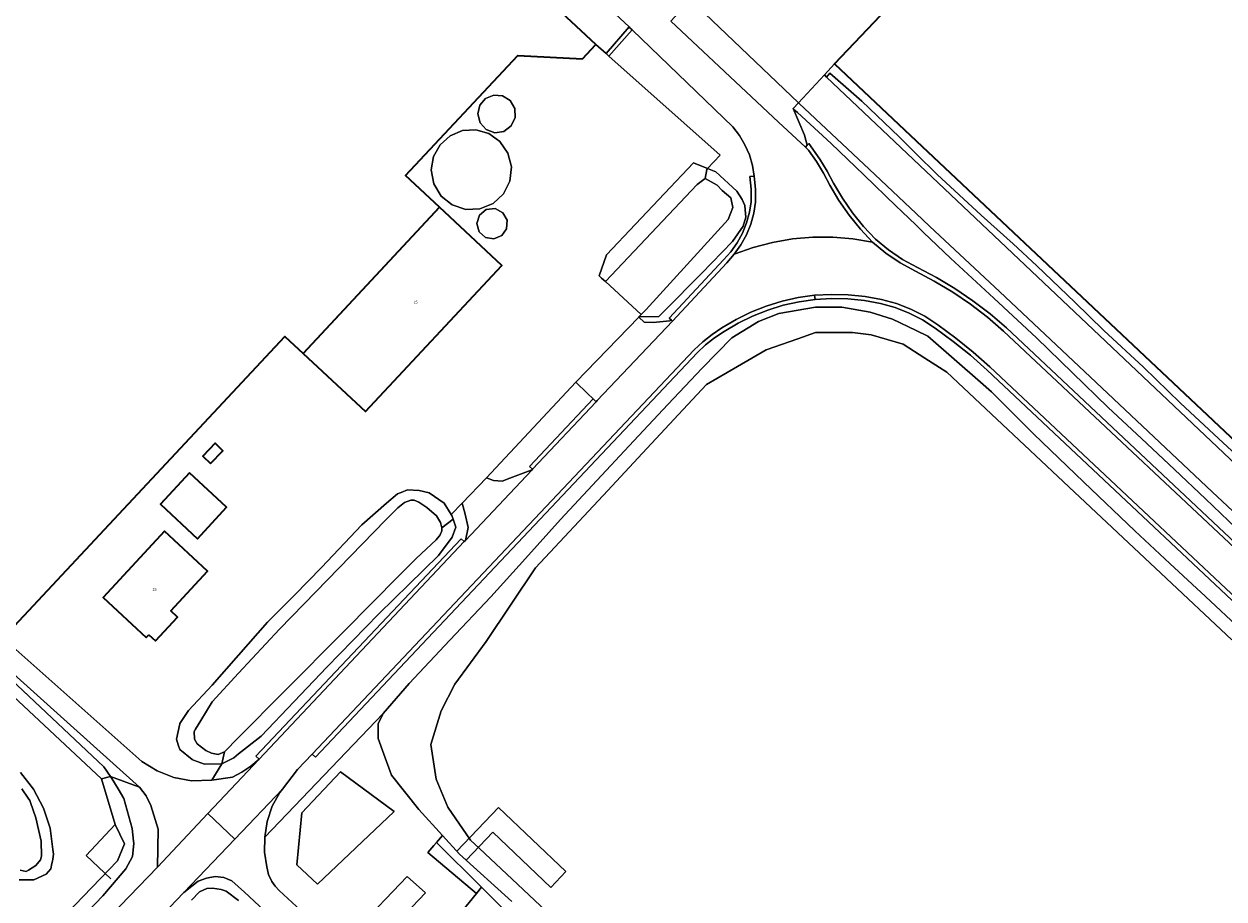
# Model space of a CAD drawing. Header units: metres. Extents: x 73718 to 76933, y 443658 to 446696.
# Tile 149 of 153: x 76317 to 76487, y 445833 to 445957. Entities that reach past the tile are written whole.
import ezdxf
from ezdxf.enums import TextEntityAlignment as Align

# ---------------------------------------------------------------- set-up
doc = ezdxf.new("R2010")
doc.units = ezdxf.units.M
for name, color, linetype, lineweight in [('B-WE-GR-BEPLANTING_CULTUUR_BOSPLANTSOEN-GV', 90, 'Continuous', 18), ('B-WE-KW-KUNSTWERK_STEIGER-GV', 170, 'Continuous', 18), ('B-WE-KW-KUNSTWERK_STUW-G', 170, 'Continuous', 18), ('B-WE-OG-BEBOUWING-GV', 7, 'Continuous', 35), ('B-WE-OG-BEBOUWING-T18', 10, 'Continuous', 18), ('B-WE-OG-BEBOUWING_OPSLAGTANK-GV', 7, 'Continuous', 18), ('B-WE-OG-TERREIN_BEGROEID-GV', 7, 'Continuous', 18), ('B-WE-OG-TERREIN_ERF-GV', 7, 'Continuous', 18), ('B-WE-OG-TERREIN_OEVER-GV', 7, 'Continuous', 18), ('B-WE-OG-WATER_SLOOT-GV', 120, 'Continuous', 18), ('B-WE-OG-WEG-GV', 7, 'Continuous', 18), ('B-WE-VH-GESLOTENVERHARDING_ASFALT-GV', 10, 'Continuous', 18), ('B-WE-VH-HALFVERHARDING_GRASBETONSTEEN-GV', 130, 'Continuous', 18), ('B-WE-VH-OPENVERHARDING-GV', 30, 'Continuous', 18), ('B-WE-VH-OPENVERHARDING_BETONSTRAATSTEEN-GV', 30, 'Continuous', 18)]:
    doc.layers.add(name, color=color, linetype=linetype, lineweight=lineweight)
doc.styles.add('NLCS-ISO-M200-T18', font='NLCS-ISO.ttf', dxfattribs={"height": 0.36})

msp = doc.modelspace()

# ---------------------------------------------------------------- linework, layer by layer
at = {"layer": 'B-WE-GR-BEPLANTING_CULTUUR_BOSPLANTSOEN-GV', "flags": 128}
for points in [[(76369.278, 445845.649), (76361.66, 445851.282), (76356.174, 445845.502), (76355.463, 445838.104), (76358.403, 445835.361)], [(76472.577, 445736.19), (76478.156, 445732.978), (76478.905, 445732.572), (76479.768, 445732.377), (76480.651, 445732.429), (76481.456, 445732.708), (76482.157, 445733.192), (76482.722, 445733.874), (76483.075, 445734.685), (76483.19, 445735.529), (76483.04, 445736.491), (76464.876, 445752.376), (76443.224, 445773.851), (76381.636, 445834.932), (76380.921, 445834.053), (76371.832, 445822.886), (76374.491, 445820.41), (76443.224, 445756.397), (76455.413, 445745.045)]]:
    msp.add_lwpolyline(points, close=True, dxfattribs=at)
at = {"layer": 'B-WE-KW-KUNSTWERK_STEIGER-GV', "flags": 128}
msp.add_lwpolyline([(76383.245, 445842.762), (76391.47, 445834.93), (76393.599, 445837.166), (76384.07, 445846.24), (76378.162, 445840.036), (76378.517, 445839.647), (76379.463, 445838.79)], close=True, dxfattribs=at)
at = {"layer": 'B-WE-KW-KUNSTWERK_STUW-G', "flags": 128}
msp.add_lwpolyline([(76329.755, 445843.808), (76325.623, 445839.445), (76329.139, 445836.115)], dxfattribs=at)
at = {"layer": 'B-WE-OG-BEBOUWING-GV', "flags": 128}
for points in [[(76214.056, 446130.964), (76130.576, 446041.611), (76128.296, 446039.171), (76224.989, 445948.833), (76228.808, 445952.92), (76315.474, 445871.95), (76353.792, 445912.965), (76356.367, 445910.559), (76375.702, 445931.254), (76370.89, 445935.75), (76386.793, 445952.773), (76395.948, 445952.261), (76397.846, 445954.293), (76364.051, 445985.866), (76308.501, 446037.763), (76311.008, 446040.447)], [(76490.596, 446032.743), (76480.98, 446022.528), (76490.306, 446013.749), (76443.224, 445963.797), (76440.928, 445961.362), (76431.673, 445951.561), (76443.224, 445940.681), (76474.764, 445910.971), (76512.027, 445875.867), (76553.127, 445837.226), (76643.224, 445932.932), (76673.752, 445965.361), (76643.224, 445994.1), (76636.956, 446000), (76543.019, 446088.431)], [(76375.702, 445931.254), (76356.367, 445910.559), (76365.19, 445902.315), (76384.526, 445923.011)], [(76343.271, 445894.942), (76345.013, 445896.778), (76343.911, 445897.823), (76342.169, 445895.987)], [(76340.262, 445893.627), (76336.148, 445889.185), (76341.404, 445884.316), (76345.519, 445888.758)], [(76334.496, 445870.715), (76335.444, 445869.837), (76338.574, 445873.216), (76337.62, 445874.099), (76342.835, 445879.729), (76336.726, 445885.387), (76328.022, 445875.99), (76334.136, 445870.326)]]:
    msp.add_lwpolyline(points, close=True, dxfattribs=at)
at = {"layer": 'B-WE-OG-BEBOUWING_OPSLAGTANK-GV', "flags": 128}
for points in [[(76385.691, 445946.378), (76384.625, 445947.031), (76383.377, 445947.129), (76382.221, 445946.651), (76381.409, 445945.699), (76381.116, 445944.483), (76381.433, 445943.219), (76382.307, 445942.254), (76383.534, 445941.815), (76384.822, 445942.006), (76385.868, 445942.782), (76386.425, 445943.959), (76386.361, 445945.26)], [(76379.41, 445930.942), (76381.428, 445931.014), (76383.295, 445931.787), (76384.773, 445933.163), (76385.677, 445934.969), (76385.893, 445936.977), (76385.393, 445938.934), (76384.241, 445940.593), (76382.687, 445941.696), (76380.856, 445942.224), (76378.954, 445942.117), (76377.193, 445941.388), (76375.772, 445940.118), (76374.851, 445938.45), (76374.532, 445936.571), (76374.89, 445934.584), (76375.921, 445932.847), (76377.494, 445931.579)], [(76384.506, 445927.24), (76385.204, 445928.223), (76385.272, 445929.426), (76384.688, 445930.482), (76383.574, 445931.078), (76382.316, 445930.954), (76381.338, 445930.152), (76380.971, 445928.943), (76381.305, 445927.784), (76382.204, 445926.981), (76383.392, 445926.778)]]:
    msp.add_lwpolyline(points, close=True, dxfattribs=at)
at = {"layer": 'B-WE-OG-TERREIN_BEGROEID-GV', "flags": 128}
msp.add_lwpolyline([(76375.247, 445841.269), (76374.877, 445840.838), (76374.03, 445839.853), (76380.921, 445834.053), (76381.636, 445834.932)], close=True, dxfattribs=at)
at = {"layer": 'B-WE-OG-TERREIN_ERF-GV', "flags": 128}
for points in [[(76411.251, 445960.673), (76426.551, 445946.042), (76430.215, 445949.99), (76431.673, 445951.561), (76440.928, 445961.362)], [(76314.376, 445869.76), (76333.521, 445852.735), (76335.686, 445851.421), (76338.048, 445850.509), (76340.535, 445850.028), (76343.456, 445850.134), (76344.874, 445852.446), (76344.79, 445852.443), (76342.388, 445852.363), (76340.835, 445852.955), (76340.648, 445853.026), (76338.907, 445854.435), (76338.683, 445855.106), (76338.41, 445855.927), (76338.889, 445858.098), (76338.897, 445858.134), (76340.151, 445859.988), (76343.466, 445863.552), (76347.227, 445867.827), (76351.339, 445872.502), (76355.132, 445876.336), (76358.963, 445880.209), (76364.682, 445886.259), (76368.162, 445889.326), (76369.737, 445890.652), (76370.107, 445890.804), (76370.251, 445890.864), (76371.146, 445891.232), (76372.803, 445891.149), (76374.212, 445890.817), (76376.367, 445889.326), (76377.35, 445887.737), (76378.919, 445889.367), (76382.337, 445892.917), (76395.023, 445906.459), (76403.93, 445915.71), (76403.953, 445915.733), (76404.257, 445916.05), (76399.187, 445920.742), (76398.661, 445921.229), (76398.305, 445921.559), (76399.344, 445924.508), (76411.654, 445937.526), (76413.683, 445936.731), (76415.465, 445938.627), (76399.677, 445952.665), (76399.281, 445953.017), (76397.846, 445954.293), (76395.948, 445952.261), (76386.793, 445952.773), (76370.89, 445935.75), (76375.702, 445931.254), (76384.526, 445923.011), (76365.19, 445902.315), (76356.367, 445910.559), (76353.792, 445912.965), (76315.474, 445871.95)], [(76512.027, 445875.867), (76474.764, 445910.971), (76443.224, 445940.681), (76431.673, 445951.561), (76430.215, 445949.99), (76430.529, 445949.692), (76431.005, 445950.227), (76435.516, 445946.277), (76440.795, 445941.242), (76443.224, 445938.829), (76446.179, 445935.893), (76452.438, 445930.124), (76456.983, 445926.068), (76460.304, 445922.956), (76465.724, 445917.817), (76469.814, 445913.796), (76475.443, 445908.622), (76480.653, 445903.517), (76486.037, 445898.482), (76490.442, 445894.462)], [(76306.051, 445872.764), (76328.159, 445851.999), (76329.065, 445850.611), (76333.198, 445849.136), (76322.933, 445858.33), (76312.506, 445867.673)]]:
    msp.add_lwpolyline(points, dxfattribs=at)
for points in [[(76382.307, 445942.254), (76381.433, 445943.219), (76381.116, 445944.483), (76381.409, 445945.699), (76382.221, 445946.651), (76383.377, 445947.129), (76384.625, 445947.031), (76385.691, 445946.378), (76386.361, 445945.26), (76386.425, 445943.959), (76385.868, 445942.782), (76384.822, 445942.006), (76383.534, 445941.815)], [(76381.428, 445931.014), (76379.41, 445930.942), (76377.494, 445931.579), (76375.921, 445932.847), (76374.89, 445934.584), (76374.532, 445936.571), (76374.851, 445938.45), (76375.772, 445940.118), (76377.193, 445941.388), (76378.954, 445942.117), (76380.856, 445942.224), (76382.687, 445941.696), (76384.241, 445940.593), (76385.393, 445938.934), (76385.893, 445936.977), (76385.677, 445934.969), (76384.773, 445933.163), (76383.295, 445931.787)], [(76385.272, 445929.426), (76385.204, 445928.223), (76384.506, 445927.24), (76383.392, 445926.778), (76382.204, 445926.981), (76381.305, 445927.784), (76380.971, 445928.943), (76381.338, 445930.152), (76382.316, 445930.954), (76383.574, 445931.078), (76384.688, 445930.482)], [(76345.013, 445896.778), (76343.271, 445894.942), (76342.169, 445895.987), (76343.911, 445897.823)], [(76340.262, 445893.627), (76345.519, 445888.758), (76341.404, 445884.316), (76336.148, 445889.185)], [(76335.444, 445869.837), (76334.496, 445870.715), (76334.136, 445870.326), (76328.022, 445875.99), (76336.726, 445885.387), (76342.835, 445879.729), (76337.62, 445874.099), (76338.574, 445873.216)]]:
    msp.add_lwpolyline(points, close=True, dxfattribs=at)
at = {"layer": 'B-WE-OG-TERREIN_OEVER-GV', "flags": 128}
for points in [[(76198.394, 445969.969), (76216.741, 445953.341), (76223.553, 445946.957), (76225.357, 445945.336), (76226.818, 445944.58), (76261.993, 445911.684), (76279.142, 445895.439), (76284.463, 445890.789), (76299.651, 445876.59), (76299.652, 445876.589), (76308.61, 445868.213), (76308.613, 445868.211), (76327.794, 445850.278), (76329.065, 445850.611), (76328.159, 445851.999), (76306.051, 445872.764), (76287.641, 445890.413), (76264.392, 445911.485), (76256.062, 445918.902), (76229.696, 445943.688), (76227.376, 445946.081), (76224.989, 445948.833), (76128.296, 446039.171)], [(76490.442, 445894.462), (76486.037, 445898.482), (76480.653, 445903.517), (76475.443, 445908.622), (76469.814, 445913.796), (76465.724, 445917.817), (76460.304, 445922.956), (76456.983, 445926.068), (76452.438, 445930.124), (76446.179, 445935.893), (76443.224, 445938.829), (76440.795, 445941.242), (76435.516, 445946.277), (76431.005, 445950.227), (76430.529, 445949.692), (76507.876, 445876.519)], [(76494.597, 445882.112), (76485.174, 445890.965), (76476.09, 445899.499), (76466.257, 445908.738), (76455.062, 445919.255), (76445.116, 445928.599), (76443.224, 445930.377), (76436.567, 445936.631), (76426.652, 445945.946), (76426.551, 445946.042), (76425.796, 445945.228), (76426.071, 445944.978), (76426.39, 445944.687), (76431.202, 445940.308), (76435.825, 445935.841), (76440.401, 445931.419), (76441.19, 445930.662), (76443.224, 445928.71), (76444.274, 445927.702), (76448.108, 445924.023), (76454.23, 445918.37), (76460.291, 445912.773), (76465.382, 445907.807), (76470.422, 445902.89), (76475.139, 445898.486), (76479.808, 445894.126), (76484.212, 445889.941), (76488.572, 445885.797)], [(76489.285, 445871.387), (76484.214, 445876.128), (76479.175, 445880.792), (76474.186, 445885.41), (76466.982, 445892.323), (76459.849, 445899.167), (76453.882, 445905.135), (76452.316, 445906.499), (76444.862, 445912.994), (76443.224, 445913.795), (76439.89, 445915.425), (76436.685, 445916.419), (76432.707, 445917.082), (76428.95, 445917.082), (76423.757, 445916.198), (76420.884, 445915.093), (76417.127, 445912.773), (76412.928, 445908.463), (76408.042, 445903.299), (76403.204, 445898.187), (76397.984, 445892.578), (76392.817, 445887.026), (76387.875, 445881.529), (76382.982, 445876.087), (76377.152, 445869.923), (76371.38, 445863.821), (76367.688, 445859.537), (76367.025, 445858.101), (76367.025, 445856.001), (76367.798, 445853.791), (76368.903, 445850.808), (76372.771, 445845.946), (76376.116, 445842.279), (76378.517, 445839.647), (76385.929, 445832.934)], [(76394.823, 445827.798), (76387.537, 445834.645), (76381.372, 445840.439), (76380.1, 445841.634), (76376.892, 445846.308), (76375.198, 445850.265), (76374.444, 445855.142), (76375.925, 445859.921), (76377.862, 445863.698), (76382.306, 445869.746), (76389.304, 445880.194), (76399.53, 445891.134), (76403.193, 445895.054), (76409.563, 445901.88), (76413.541, 445906.143), (76417.927, 445908.703), (76421.97, 445911.063), (76426.464, 445912.642), (76428.955, 445913.517), (76434.195, 445913.517), (76436.862, 445913.165), (76441.381, 445911.881), (76444.464, 445909.859), (76447.55, 445907.919), (76465.658, 445890.914), (76477.892, 445879.426), (76487.958, 445869.973)], [(76316.124, 445835.972), (76318.214, 445835.972), (76319.982, 445836.776), (76320.617, 445837.537), (76320.79, 445838.326), (76320.859, 445838.64), (76320.919, 445838.915), (76320.987, 445839.609), (76320.925, 445840.303), (76320.512, 445843.29), (76319.583, 445846.159), (76318.167, 445848.822), (76316.308, 445851.196)], [(76316.498, 445848.898), (76317.412, 445847.554), (76317.643, 445847.213), (76317.743, 445846.924), (76318.482, 445844.789), (76319.274, 445841.479), (76319.321, 445839.335), (76319.148, 445838.846), (76318.493, 445838.006), (76317.449, 445837.381), (76317.13, 445837.19), (76316.266, 445837.358)], [(76347.227, 445833.063), (76345.468, 445834.399), (76344.75, 445834.619), (76343.51, 445834.819), (76342.717, 445834.772), (76341.692, 445834.306), (76340.573, 445833.094)]]:
    msp.add_lwpolyline(points, dxfattribs=at)
for points in [[(76412.177, 445934.459), (76413.334, 445935.327), (76413.574, 445936.615), (76413.683, 445936.731), (76411.654, 445937.526), (76399.344, 445924.508), (76398.305, 445921.559), (76398.661, 445921.229), (76399.187, 445920.742)], [(76413.683, 445936.731), (76413.574, 445936.615), (76413.334, 445935.327), (76415.021, 445934.362), (76415.758, 445933.612), (76416.95, 445932.579), (76417.27, 445931.231), (76416.594, 445929.517), (76404.957, 445916.776), (76404.483, 445916.284), (76404.257, 445916.05), (76403.953, 445915.733), (76406.78, 445915.794), (76407.609, 445916.63), (76412.788, 445921.857), (76417.201, 445926.394), (76418.732, 445928.577), (76419.104, 445929.836), (76419.011, 445930.908), (76418.941, 445931.491), (76418.592, 445932.353), (76417.799, 445933.519), (76414.839, 445936.277)], [(76344.874, 445852.446), (76345.213, 445854.126), (76344.313, 445853.727), (76343.391, 445853.948), (76342.58, 445854.33), (76341.371, 445855.273), (76340.983, 445855.903), (76340.919, 445857.025), (76341.127, 445857.354), (76341.88, 445858.55), (76343.462, 445861.206), (76347.227, 445865.26), (76353.01, 445871.488), (76356.467, 445875.035), (76368.095, 445886.969), (76369.792, 445888.666), (76370.726, 445889.418), (76371.627, 445889.767), (76372.121, 445889.767), (76372.76, 445889.505), (76373.894, 445888.75), (76375.244, 445887.544), (76375.26, 445887.529), (76375.812, 445886.628), (76376.015, 445885.873), (76377.617, 445887.091), (76377.444, 445887.585), (76377.35, 445887.737), (76376.367, 445889.326), (76374.212, 445890.817), (76372.803, 445891.149), (76371.146, 445891.232), (76370.251, 445890.864), (76370.107, 445890.804), (76369.737, 445890.652), (76368.162, 445889.326), (76364.682, 445886.259), (76358.963, 445880.209), (76355.132, 445876.336), (76351.339, 445872.502), (76347.227, 445867.827), (76343.466, 445863.552), (76340.151, 445859.988), (76338.897, 445858.134), (76338.889, 445858.098), (76338.41, 445855.927), (76338.683, 445855.106), (76338.907, 445854.435), (76340.648, 445853.026), (76340.835, 445852.955), (76342.388, 445852.363), (76344.79, 445852.443)], [(76377.617, 445887.091), (76376.015, 445885.873), (76376.015, 445885.408), (76375.783, 445884.856), (76375.629, 445884.653), (76375.231, 445884.129), (76372.412, 445881.571), (76370.01, 445879.147), (76362.124, 445871.19), (76353.672, 445862.662), (76347.227, 445856.158), (76345.213, 445854.126), (76344.874, 445852.446), (76346.532, 445853.275), (76347.227, 445853.822), (76350.427, 445856.341), (76355.091, 445861.256), (76359.709, 445866.121), (76363.416, 445869.91), (76367.085, 445873.662), (76371.348, 445877.821), (76375.569, 445881.939), (76377.496, 445884.55), (76378.024, 445885.928)]]:
    msp.add_lwpolyline(points, close=True, dxfattribs=at)
at = {"layer": 'B-WE-OG-WATER_SLOOT-GV', "flags": 128}
for points in [[(76507.876, 445876.519), (76430.529, 445949.692), (76430.215, 445949.99), (76426.551, 445946.042), (76426.652, 445945.946), (76436.567, 445936.631), (76443.224, 445930.377), (76445.116, 445928.599), (76455.062, 445919.255), (76466.257, 445908.738), (76476.09, 445899.499), (76485.174, 445890.965), (76494.597, 445882.112)], [(76487.958, 445869.973), (76477.892, 445879.426), (76465.658, 445890.914), (76447.55, 445907.919), (76444.464, 445909.859), (76441.381, 445911.881), (76436.862, 445913.165), (76434.195, 445913.517), (76428.955, 445913.517), (76426.464, 445912.642), (76421.97, 445911.063), (76417.927, 445908.703), (76413.541, 445906.143), (76409.563, 445901.88), (76403.193, 445895.054), (76399.53, 445891.134), (76389.304, 445880.194), (76382.306, 445869.746), (76377.862, 445863.698), (76375.925, 445859.921), (76374.444, 445855.142), (76375.198, 445850.265), (76376.892, 445846.308), (76380.1, 445841.634), (76381.372, 445840.439), (76387.537, 445834.645), (76394.823, 445827.798)], [(76291.325, 445798.487), (76330.082, 445838.664), (76331.074, 445841.09), (76329.755, 445843.808), (76327.794, 445850.278), (76308.613, 445868.211)], [(76316.308, 445851.196), (76318.167, 445848.822), (76319.583, 445846.159), (76320.512, 445843.29), (76320.925, 445840.303), (76320.987, 445839.609), (76320.919, 445838.915), (76320.859, 445838.64), (76320.79, 445838.326), (76320.617, 445837.537), (76319.982, 445836.776), (76318.214, 445835.972), (76316.124, 445835.972)]]:
    msp.add_lwpolyline(points, dxfattribs=at)
for points in [[(76412.177, 445934.459), (76399.187, 445920.742), (76404.257, 445916.05), (76404.483, 445916.284), (76404.957, 445916.776), (76416.594, 445929.517), (76417.27, 445931.231), (76416.95, 445932.579), (76415.758, 445933.612), (76415.021, 445934.362), (76413.334, 445935.327)], [(76369.792, 445888.666), (76368.095, 445886.969), (76356.467, 445875.035), (76353.01, 445871.488), (76347.227, 445865.26), (76343.462, 445861.206), (76341.88, 445858.55), (76341.127, 445857.354), (76340.919, 445857.025), (76340.983, 445855.903), (76341.371, 445855.273), (76342.58, 445854.33), (76343.391, 445853.948), (76344.313, 445853.727), (76345.213, 445854.126), (76347.227, 445856.158), (76353.672, 445862.662), (76362.124, 445871.19), (76370.01, 445879.147), (76372.412, 445881.571), (76375.231, 445884.129), (76375.629, 445884.653), (76375.783, 445884.856), (76376.015, 445885.408), (76376.015, 445885.873), (76375.812, 445886.628), (76375.26, 445887.529), (76375.244, 445887.544), (76373.894, 445888.75), (76372.76, 445889.505), (76372.121, 445889.767), (76371.627, 445889.767), (76370.726, 445889.418)]]:
    msp.add_lwpolyline(points, close=True, dxfattribs=at)
at = {"layer": 'B-WE-OG-WEG-GV', "flags": 128}
for points in [[(76399.281, 445953.017), (76402.555, 445956.797), (76369.993, 445987.094), (76379.361, 445996.792), (76376.971, 445998.817), (76376.254, 445997.646), (76374.669, 445995.922), (76373.858, 445995.154), (76372.897, 445994.243), (76370.567, 445992.378), (76364.051, 445985.866), (76397.846, 445954.293)], [(76399.677, 445952.665), (76415.465, 445938.627), (76413.683, 445936.731), (76414.839, 445936.277), (76417.799, 445933.519), (76418.592, 445932.353), (76418.941, 445931.491), (76419.011, 445930.908), (76419.104, 445929.836), (76418.732, 445928.577), (76417.201, 445926.394), (76412.788, 445921.857), (76407.609, 445916.63), (76406.78, 445915.794), (76403.953, 445915.733), (76403.93, 445915.71), (76404.708, 445914.972), (76405.951, 445914.957), (76408.331, 445915.17), (76408.548, 445915.262), (76408.245, 445915.545), (76415.945, 445923.805), (76416.983, 445924.965), (76417.877, 445926.23), (76418.624, 445927.599), (76419.208, 445929.044), (76419.619, 445930.538), (76419.852, 445932.036), (76419.856, 445933.808), (76419.67, 445935.616), (76420.267, 445935.678), (76420.021, 445937.188), (76419.588, 445938.673), (76418.972, 445940.099), (76418.187, 445941.433), (76417.256, 445942.647), (76402.977, 445956.395)], [(76397.456, 445904.132), (76396.662, 445904.891), (76395.023, 445906.459), (76382.337, 445892.917), (76383.338, 445892.542), (76384.571, 445892.461), (76385.669, 445892.874), (76388.678, 445893.997), (76388.752, 445894.025), (76388.866, 445894.145), (76388.43, 445894.557)], [(76379.205, 445883.893), (76379.368, 445884.067), (76379.735, 445885.917), (76379.335, 445887.799), (76378.919, 445889.367), (76377.35, 445887.737), (76377.444, 445887.585), (76377.617, 445887.091), (76378.024, 445885.928), (76377.496, 445884.55), (76375.569, 445881.939), (76371.348, 445877.821), (76367.085, 445873.662), (76363.416, 445869.91), (76359.709, 445866.121), (76355.091, 445861.256), (76350.427, 445856.341), (76347.227, 445853.822), (76346.532, 445853.275), (76344.874, 445852.446), (76343.456, 445850.134), (76346.351, 445850.538), (76347.705, 445851.237), (76348.971, 445852.095), (76350.121, 445853.095), (76349.684, 445853.507), (76378.769, 445884.305)], [(76358.403, 445835.361), (76355.463, 445838.104), (76356.174, 445845.502), (76361.66, 445851.282), (76369.278, 445845.649)]]:
    msp.add_lwpolyline(points, close=True, dxfattribs=at)
for points in [[(76488.572, 445885.797), (76484.212, 445889.941), (76479.808, 445894.126), (76475.139, 445898.486), (76470.422, 445902.89), (76465.382, 445907.807), (76460.291, 445912.773), (76454.23, 445918.37), (76448.108, 445924.023), (76444.274, 445927.702), (76443.224, 445928.71), (76441.19, 445930.662), (76440.401, 445931.419), (76435.825, 445935.841), (76431.202, 445940.308), (76426.39, 445944.687), (76426.071, 445944.978), (76425.796, 445945.228), (76427.399, 445941.462), (76427.796, 445940.034), (76428.036, 445940.29), (76429.586, 445938.08), (76430.62, 445936.391), (76431.53, 445934.671), (76432.796, 445932.523), (76434.215, 445930.475), (76435.781, 445928.538), (76437.471, 445926.736), (76439.299, 445925.215), (76441.279, 445923.875), (76443.4, 445922.729), (76446.09, 445921.316), (76448.719, 445919.739), (76451.258, 445918.015), (76453.693, 445916.151), (76456.01, 445914.161), (76496.368, 445876.258)], [(76502.92, 445861.557), (76453.279, 445908.2), (76450.914, 445910.284), (76448.463, 445912.263), (76445.933, 445914.129), (76444.137, 445915.293), (76442.234, 445916.271), (76440.242, 445917.051), (76438.19, 445917.623), (76435.896, 445918.032), (76433.565, 445918.265), (76431.222, 445918.317), (76428.893, 445918.188), (76426.637, 445917.866), (76424.396, 445917.365), (76422.194, 445916.689), (76420.051, 445915.844), (76417.987, 445914.837), (76416.017, 445913.678), (76414.663, 445912.761), (76413.383, 445911.748), (76412.182, 445910.643), (76358.101, 445853.37), (76357.665, 445853.782), (76355.584, 445851.621), (76353.428, 445848.819), (76353.086, 445848.374), (76351.977, 445846.409), (76351.258, 445844.27), (76350.953, 445842.034), (76367.688, 445859.537), (76371.38, 445863.821), (76377.152, 445869.923), (76382.982, 445876.087), (76387.875, 445881.529), (76392.817, 445887.026), (76397.984, 445892.578), (76403.204, 445898.187), (76408.042, 445903.299), (76412.928, 445908.463), (76417.127, 445912.773), (76420.884, 445915.093), (76423.757, 445916.198), (76428.95, 445917.082), (76432.707, 445917.082), (76436.685, 445916.419), (76439.89, 445915.425), (76443.224, 445913.795), (76444.862, 445912.994), (76452.316, 445906.499), (76453.882, 445905.135), (76459.849, 445899.167), (76466.982, 445892.323), (76474.186, 445885.41), (76479.175, 445880.792), (76484.214, 445876.128), (76489.285, 445871.387)], [(76371.832, 445822.886), (76380.921, 445834.053), (76374.03, 445839.853), (76374.877, 445840.838), (76375.247, 445841.269), (76376.116, 445842.279), (76372.771, 445845.946), (76368.903, 445850.808), (76367.798, 445853.791), (76367.025, 445856.001), (76367.025, 445858.101), (76367.688, 445859.537), (76350.953, 445842.034), (76350.906, 445839.915), (76351.21, 445837.816), (76351.47, 445836.749), (76351.926, 445835.75), (76352.414, 445835.085), (76352.993, 445834.49), (76359.751, 445828.232)], [(76315.635, 445820.796), (76319.588, 445824.996), (76323.82, 445829.391), (76328.01, 445833.742), (76331.273, 445837.552), (76332.205, 445839.292), (76332.392, 445841.157), (76332.356, 445841.465), (76332.143, 445843.27), (76330.962, 445847.497), (76330.156, 445848.87), (76329.284, 445850.356), (76329.065, 445850.611), (76327.794, 445850.278), (76329.755, 445843.808), (76331.074, 445841.09), (76330.082, 445838.664), (76291.325, 445798.487)], [(76302.72, 445803.649), (76335.726, 445837.789), (76335.852, 445843.192), (76334.793, 445846.528), (76334.113, 445847.904), (76333.198, 445849.136), (76329.065, 445850.611), (76329.284, 445850.356), (76330.156, 445848.87), (76330.962, 445847.497), (76332.143, 445843.27), (76332.356, 445841.465), (76332.392, 445841.157), (76332.205, 445839.292), (76331.273, 445837.552), (76328.01, 445833.742), (76323.82, 445829.391), (76319.588, 445824.996), (76315.635, 445820.796)], [(76316.266, 445837.358), (76317.13, 445837.19), (76317.449, 445837.381), (76318.493, 445838.006), (76319.148, 445838.846), (76319.321, 445839.335), (76319.274, 445841.479), (76318.482, 445844.789), (76317.743, 445846.924), (76317.643, 445847.213), (76317.412, 445847.554), (76316.498, 445848.898)], [(76385.929, 445832.934), (76378.517, 445839.647), (76376.116, 445842.279), (76375.247, 445841.269), (76381.636, 445834.932), (76443.224, 445773.851)], [(76361.414, 445821.784), (76348.085, 445834.25), (76346.262, 445835.856), (76345.128, 445836.346), (76343.9, 445836.469), (76342.692, 445836.212), (76341.517, 445835.811), (76339.487, 445834.191), (76243.224, 445733.472)], [(76363.987, 445829.015), (76371.13, 445836.478), (76373.694, 445834.169), (76367.15, 445827.247)], [(76340.573, 445833.094), (76341.692, 445834.306), (76342.717, 445834.772), (76343.51, 445834.819), (76344.75, 445834.619), (76345.468, 445834.399), (76347.227, 445833.063)]]:
    msp.add_lwpolyline(points, dxfattribs=at)
at = {"layer": 'B-WE-VH-GESLOTENVERHARDING_ASFALT-GV', "flags": 128}
for points in [[(76369.993, 445987.094), (76402.555, 445956.797), (76402.681, 445956.68), (76402.977, 445956.395), (76417.256, 445942.647), (76418.187, 445941.433), (76418.972, 445940.099), (76419.588, 445938.673), (76420.021, 445937.188), (76420.267, 445935.678), (76420.456, 445933.838), (76420.451, 445931.989), (76420.206, 445930.412), (76419.777, 445928.852), (76419.167, 445927.342), (76418.387, 445925.912), (76417.453, 445924.591), (76420.113, 445925.547), (76422.871, 445926.278), (76425.697, 445926.773), (76428.561, 445927.023), (76431.43, 445927.024), (76434.273, 445926.78), (76437.059, 445926.299), (76435.329, 445928.143), (76433.734, 445930.115), (76432.29, 445932.2), (76431.006, 445934.379), (76430.098, 445936.094), (76429.084, 445937.751), (76427.97, 445939.339), (76427.531, 445939.751), (76423.729, 445943.32), (76408.449, 445957.626)], [(76495.957, 445875.82), (76455.609, 445913.714), (76453.314, 445915.685), (76450.906, 445917.528), (76448.396, 445919.233), (76445.796, 445920.793), (76443.117, 445922.199), (76440.967, 445923.362), (76438.938, 445924.735), (76437.059, 445926.299), (76434.273, 445926.78), (76431.43, 445927.024), (76428.561, 445927.023), (76425.697, 445926.773), (76422.871, 445926.278), (76420.113, 445925.547), (76417.453, 445924.591), (76416.388, 445923.401), (76408.683, 445915.136), (76398.045, 445903.882), (76397.889, 445903.717), (76388.866, 445894.145), (76388.752, 445894.025), (76379.368, 445884.067), (76379.205, 445883.893), (76350.121, 445853.095), (76342.872, 445845.388), (76346.69, 445841.749), (76353.428, 445848.819), (76355.584, 445851.621), (76357.665, 445853.782), (76411.76, 445911.07), (76412.993, 445912.205), (76414.309, 445913.246), (76415.696, 445914.185), (76417.703, 445915.366), (76419.809, 445916.393), (76421.995, 445917.256), (76424.242, 445917.946), (76426.529, 445918.456), (76428.834, 445918.786), (76431.213, 445918.917), (76433.601, 445918.864), (76435.979, 445918.627), (76438.324, 445918.209), (76440.432, 445917.62), (76442.481, 445916.818), (76444.438, 445915.813), (76446.275, 445914.622), (76448.83, 445912.738), (76451.301, 445910.743), (76453.682, 445908.644), (76492.518, 445872.154)], [(76359.751, 445828.232), (76352.993, 445834.49), (76352.414, 445835.085), (76351.926, 445835.75), (76351.47, 445836.749), (76351.21, 445837.816), (76350.906, 445839.915), (76350.953, 445842.034), (76351.258, 445844.27), (76351.977, 445846.409), (76353.086, 445848.374), (76353.428, 445848.819), (76346.69, 445841.749), (76339.487, 445834.191), (76341.517, 445835.811), (76342.692, 445836.212), (76343.9, 445836.469), (76345.128, 445836.346), (76346.262, 445835.856), (76348.085, 445834.25), (76361.414, 445821.784)], [(76195.925, 445685.364), (76197.874, 445687.321), (76208.622, 445697.07), (76208.906, 445698.049), (76210.922, 445700.449), (76214.642, 445704.204), (76229.592, 445719.21), (76243.224, 445733.472), (76339.487, 445834.191), (76346.69, 445841.749), (76342.872, 445845.388), (76335.726, 445837.789), (76302.72, 445803.649), (76271.664, 445771.525), (76244.576, 445743.162), (76243.224, 445741.747), (76215.125, 445712.326), (76211.576, 445708.616), (76204.919, 445701.656), (76201.929, 445698.52), (76196.926, 445692.983), (76188.763, 445684.175)], [(76367.15, 445827.247), (76373.694, 445834.169), (76371.13, 445836.478), (76363.987, 445829.015)]]:
    msp.add_lwpolyline(points, dxfattribs=at)
for points in [[(76408.683, 445915.136), (76408.548, 445915.262), (76408.331, 445915.17), (76405.951, 445914.957), (76404.708, 445914.972), (76403.93, 445915.71), (76395.023, 445906.459), (76396.662, 445904.891), (76397.456, 445904.132), (76397.889, 445903.717), (76398.045, 445903.882)], [(76379.368, 445884.067), (76388.752, 445894.025), (76388.678, 445893.997), (76385.669, 445892.874), (76384.571, 445892.461), (76383.338, 445892.542), (76382.337, 445892.917), (76378.919, 445889.367), (76379.335, 445887.799), (76379.735, 445885.917)], [(76350.121, 445853.095), (76348.971, 445852.095), (76347.705, 445851.237), (76346.351, 445850.538), (76343.456, 445850.134), (76340.535, 445850.028), (76338.048, 445850.509), (76335.686, 445851.421), (76333.521, 445852.735), (76314.376, 445869.76), (76312.506, 445867.673), (76322.933, 445858.33), (76333.198, 445849.136), (76334.113, 445847.904), (76334.793, 445846.528), (76335.852, 445843.192), (76335.726, 445837.789), (76342.872, 445845.388)]]:
    msp.add_lwpolyline(points, close=True, dxfattribs=at)
at = {"layer": 'B-WE-VH-HALFVERHARDING_GRASBETONSTEEN-GV', "flags": 128}
for points in [[(76496.368, 445876.258), (76456.01, 445914.161), (76453.693, 445916.151), (76451.258, 445918.015), (76448.719, 445919.739), (76446.09, 445921.316), (76443.4, 445922.729), (76441.279, 445923.875), (76439.299, 445925.215), (76437.471, 445926.736), (76435.781, 445928.538), (76434.215, 445930.475), (76432.796, 445932.523), (76431.53, 445934.671), (76430.62, 445936.391), (76429.586, 445938.08), (76428.036, 445940.29), (76427.796, 445940.034), (76427.531, 445939.751), (76427.97, 445939.339), (76429.084, 445937.751), (76430.098, 445936.094), (76431.006, 445934.379), (76432.29, 445932.2), (76433.734, 445930.115), (76435.329, 445928.143), (76437.059, 445926.299), (76438.938, 445924.735), (76440.967, 445923.362), (76443.117, 445922.199), (76445.796, 445920.793), (76448.396, 445919.233), (76450.906, 445917.528), (76453.314, 445915.685), (76455.609, 445913.714), (76495.957, 445875.82)], [(76492.518, 445872.154), (76453.682, 445908.644), (76451.301, 445910.743), (76448.83, 445912.738), (76446.275, 445914.622), (76444.438, 445915.813), (76442.481, 445916.818), (76440.432, 445917.62), (76438.324, 445918.209), (76435.979, 445918.627), (76433.601, 445918.864), (76431.213, 445918.917), (76428.834, 445918.786), (76428.893, 445918.188), (76431.222, 445918.317), (76433.565, 445918.265), (76435.896, 445918.032), (76438.19, 445917.623), (76440.242, 445917.051), (76442.234, 445916.271), (76444.137, 445915.293), (76445.933, 445914.129), (76448.463, 445912.263), (76450.914, 445910.284), (76453.279, 445908.2), (76502.92, 445861.557)]]:
    msp.add_lwpolyline(points, dxfattribs=at)
for points in [[(76418.387, 445925.912), (76419.167, 445927.342), (76419.777, 445928.852), (76420.206, 445930.412), (76420.451, 445931.989), (76420.456, 445933.838), (76420.267, 445935.678), (76419.67, 445935.616), (76419.856, 445933.808), (76419.852, 445932.036), (76419.619, 445930.538), (76419.208, 445929.044), (76418.624, 445927.599), (76417.877, 445926.23), (76416.983, 445924.965), (76415.945, 445923.805), (76408.245, 445915.545), (76408.548, 445915.262), (76408.683, 445915.136), (76416.388, 445923.401), (76417.453, 445924.591)], [(76428.893, 445918.188), (76428.834, 445918.786), (76426.529, 445918.456), (76424.242, 445917.946), (76421.995, 445917.256), (76419.809, 445916.393), (76417.703, 445915.366), (76415.696, 445914.185), (76414.309, 445913.246), (76412.993, 445912.205), (76411.76, 445911.07), (76357.665, 445853.782), (76358.101, 445853.37), (76412.182, 445910.643), (76413.383, 445911.748), (76414.663, 445912.761), (76416.017, 445913.678), (76417.987, 445914.837), (76420.051, 445915.844), (76422.194, 445916.689), (76424.396, 445917.365), (76426.637, 445917.866)], [(76388.866, 445894.145), (76397.889, 445903.717), (76397.456, 445904.132), (76388.43, 445894.557)], [(76350.121, 445853.095), (76379.205, 445883.893), (76378.769, 445884.305), (76349.684, 445853.507)]]:
    msp.add_lwpolyline(points, close=True, dxfattribs=at)
at = {"layer": 'B-WE-VH-OPENVERHARDING-GV', "flags": 128}
msp.add_lwpolyline([(76399.281, 445953.017), (76399.677, 445952.665), (76402.977, 445956.395), (76402.681, 445956.68), (76402.555, 445956.797)], close=True, dxfattribs=at)
at = {"layer": 'B-WE-VH-OPENVERHARDING_BETONSTRAATSTEEN-GV', "flags": 128}
msp.add_lwpolyline([(76427.531, 445939.751), (76427.796, 445940.034), (76427.399, 445941.462), (76425.796, 445945.228), (76426.551, 445946.042), (76411.251, 445960.673), (76411.125, 445960.533), (76410.252, 445959.557), (76408.449, 445957.626), (76423.729, 445943.32)], close=True, dxfattribs=at)

# ---------------------------------------------------------------- texts
at = {"layer": 'B-WE-OG-BEBOUWING-T18', "style": 'NLCS-ISO-M200-T18'}
for s, p in [('25', (76372.338, 445917.824)), ('23', (76335.322, 445877.092))]:
    msp.add_text(s, height=0.36, dxfattribs=at).set_placement(p, align=Align.MIDDLE)

doc.saveas('drawing.dxf')
